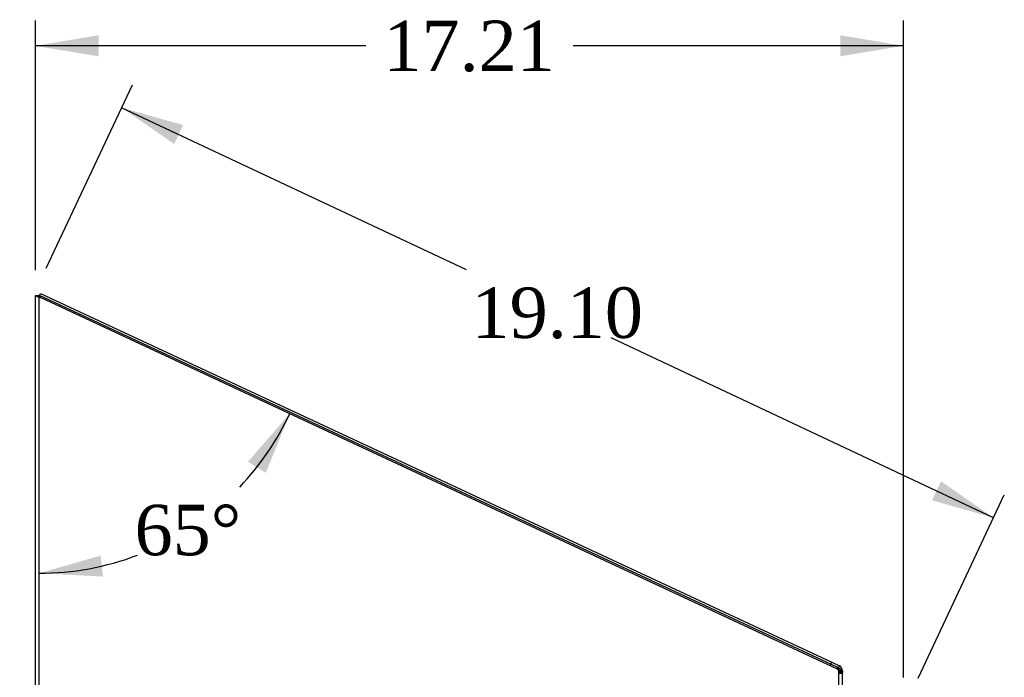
# Model space of a CAD drawing. Header units: inches. Extents: x 1 to 240, y -1 to 159.
# Tile 19 of 33: x 13 to 32, y 104 to 117. Entities that reach past the tile are written whole.
import ezdxf
from ezdxf.enums import TextEntityAlignment as Align
from ezdxf.lldxf.tags import DXFTag

# ---------------------------------------------------------------- set-up
doc = ezdxf.new("R2010")
doc.units = ezdxf.units.IN
doc.header["$MEASUREMENT"] = 0
for name, color, linetype in [('COM70708-3', 7, 'Continuous'), ('COM70709-12', 7, 'Continuous'), ('COM70711-3', 7, 'Continuous'), ('Default', 7, 'Continuous')]:
    doc.layers.add(name, color=color, linetype=linetype)
doc.styles.add('SEACAD_Times_New_Roman', font='times.ttf')
tags = doc.linetypes.add('HIDDEN2', pattern=[0.1875, 0.125, -0.0625]).pattern_tags.tags
tags[6:7] = [DXFTag(74, 4), DXFTag(75, 0), DXFTag(340, '0'), DXFTag(46, 0.0), DXFTag(50, 0.0), DXFTag(44, 0.0), DXFTag(45, 0.0)]
tags[4:5] = [DXFTag(74, 4), DXFTag(75, 0), DXFTag(340, '0'), DXFTag(46, 0.0), DXFTag(50, 0.0), DXFTag(44, 0.0), DXFTag(45, 0.0)]
doc.dimstyles.new('HAMMOND_(STH_-_240x160)', dxfattribs={"dimtxt": 1, "dimasz": 1.25, "dimexe": 0.5, "dimexo": 0.5, "dimgap": 0.25, "dimtad": 0, "dimtih": 1, "dimtoh": 1, "dimzin": 0, "dimdsep": 46, "dimtxsty": 'SEACAD_Times_New_Roman', "dimblk1": '_SE_FILLED', "dimblk2": '_SE_FILLED', "dimsah": 1, "dimcen": 0.5, "dimadec": 0, "dimazin": 0, "dimtfac": 0.8, "dimtofl": 0, "dimtmove": 0, "dimatfit": 3, "dimfxl": 1, "dimtolj": 1, "dimtzin": 0, "dimarcsym": 0})

# ---------------------------------------------------------------- blocks, each defined once
blk = doc.blocks.new('SE1')
at = {"layer": 'COM70708-3', "color": 7, "linetype": 'Continuous'}
for p, q in [((13.152, 111.677), (13.224, 111.677)), ((13.152, 56.38), (13.152, 111.677)), ((13.26, 111.635), (29.044, 104.275)), ((29.044, 104.275), (29.074, 104.272)), ((29.152, 56.416), (29.152, 104.197))]:
    blk.add_line(p, q, dxfattribs=at)
at = {"layer": 'COM70708-3', "color": 7, "linetype": 'HIDDEN2'}
for p, q in [((13.224, 56.38), (13.224, 111.677)), ((29.054, 104.272), (29.074, 104.272)), ((29.08, 100.207), (29.08, 104.197)), ((29.08, 104.197), (29.152, 104.197))]:
    blk.add_line(p, q, dxfattribs=at)
blk.add_arc((28.934, 104.189), 0.146, 3.4338, 34.8746, dxfattribs=at)
at = {"layer": 'COM70708-3', "color": 7, "linetype": 'Continuous'}
for points, knots in [([(13.152, 111.677), (13.152, 111.674), (13.155, 111.67), (13.166, 111.663), (13.174, 111.66), (13.194, 111.652), (13.206, 111.649), (13.232, 111.642), (13.246, 111.638), (13.26, 111.635)], [0, 0, 0, 0, 0.25, 0.25, 0.5, 0.5, 0.75, 0.75, 1, 1, 1, 1]), ([(13.224, 111.677), (13.224, 111.67), (13.228, 111.663), (13.241, 111.649), (13.251, 111.642), (13.26, 111.635)], [0, 0, 0, 0, 0.5, 0.5, 1, 1, 1, 1]), ([(29.074, 104.272), (29.085, 104.266), (29.096, 104.26), (29.115, 104.247), (29.123, 104.241), (29.137, 104.228), (29.143, 104.222), (29.15, 104.21), (29.152, 104.204), (29.152, 104.197)], [0, 0, 0, 0, 0.25, 0.25, 0.5, 0.5, 0.75, 0.75, 1, 1, 1, 1])]:
    blk.add_open_spline(points, degree=3, knots=knots, dxfattribs=at)
at = {"layer": 'COM70709-12', "color": 7, "linetype": 'Continuous'}
for p, q in [((13.223, 111.652), (13.253, 111.717)), ((13.253, 111.717), (28.938, 104.404)), ((28.907, 104.338), (28.938, 104.404)), ((28.938, 104.404), (29.09, 104.333)), ((29.059, 104.267), (29.09, 104.333)), ((29.13, 104.235), (29.152, 104.235)), ((29.152, 104.235), (29.152, 104.197))]:
    blk.add_line(p, q, dxfattribs=at)
at = {"layer": 'COM70709-12', "color": 7, "linetype": 'HIDDEN2'}
for p, q in [((13.223, 111.652), (13.26, 111.635)), ((29.044, 104.275), (29.059, 104.267)), ((29.08, 104.235), (29.08, 104.197)), ((29.08, 104.235), (29.13, 104.235)), ((29.08, 104.189), (29.152, 104.189))]:
    blk.add_line(p, q, dxfattribs=at)
blk.add_arc((29.044, 104.235), 0.036, 0.0001, 64.9999, dxfattribs=at)
at = {"layer": 'COM70709-12', "color": 7, "linetype": 'Continuous'}
blk.add_arc((29.044, 104.235), 0.108, 0, 65, dxfattribs=at)
at = {"layer": 'COM70711-3', "color": 7, "linetype": 'Continuous'}
for p, q in [((13.233, 111.674), (13.224, 111.679)), ((13.224, 111.679), (13.224, 111.677))]:
    blk.add_line(p, q, dxfattribs=at)
at = {"layer": 'COM70711-3', "color": 7, "linetype": 'HIDDEN2'}
for p, q in [((29.044, 104.302), (13.233, 111.674)), ((29.08, 104.211), (29.152, 104.211))]:
    blk.add_line(p, q, dxfattribs=at)
for points, knots in [([(29.152, 104.211), (29.152, 104.218), (29.149, 104.226), (29.138, 104.241), (29.13, 104.249), (29.11, 104.264), (29.098, 104.271), (29.072, 104.286), (29.058, 104.294), (29.044, 104.302)], [0, 0, 0, 0, 0.25, 0.25, 0.5, 0.5, 0.75, 0.75, 1, 1, 1, 1]), ([(29.08, 104.211), (29.08, 104.226), (29.076, 104.241), (29.063, 104.271), (29.053, 104.286), (29.044, 104.302)], [0, 0, 0, 0, 0.5, 0.5, 1, 1, 1, 1])]:
    blk.add_open_spline(points, degree=3, knots=knots, dxfattribs=at)
blk = doc.blocks.new('DMBLK282')
at = {"layer": 'Default', "linetype": 'Continuous', "transparency": 16777216}
for points in [[(9.584, 110.515), (10.001, 110.515), (9.793, 111.765)], [(9.584, 57.558), (9.793, 56.308), (10.001, 57.558)]]:
    blk.add_hatch(color=7, dxfattribs=at).paths.add_polyline_path(points)
at = {"layer": 'Default', "color": 7, "linetype": 'Continuous', "transparency": 16777216}
for p, q in [((12.652, 111.765), (9.293, 111.765)), ((9.793, 111.765), (9.793, 84.886)), ((9.793, 83.536), (9.793, 56.308)), ((12.724, 56.308), (9.293, 56.308))]:
    blk.add_line(p, q, dxfattribs=at)
at = {"layer": 'Default', "color": 7, "linetype": 'Continuous', "transparency": 16777216, "style": 'SEACAD_Times_New_Roman'}
blk.add_text('55.46', height=1, dxfattribs=at).set_placement((8.087, 84.536), align=Align.TOP_LEFT)
blk = doc.blocks.new('_SE_FILLED')
at = {"color": 0}
blk.add_line((0, 0), (-1, 0), dxfattribs=at)
blk.add_solid([(0, 0), (-1, -0.1665), (-1, 0.1665), (0, 0)], dxfattribs=at)
blk = doc.blocks.new('DMBLK283')
at = {"layer": 'Default', "linetype": 'Continuous', "transparency": 16777216}
for points in [[(14.402, 116.833), (13.152, 116.625), (14.402, 116.417)], [(29.112, 116.833), (29.112, 116.417), (30.362, 116.625)]]:
    blk.add_hatch(color=7, dxfattribs=at).paths.add_polyline_path(points)
at = {"layer": 'Default', "color": 7, "linetype": 'Continuous', "transparency": 16777216}
for p, q in [((13.152, 112.177), (13.152, 117.125)), ((30.362, 104.103), (30.362, 117.125)), ((19.701, 116.625), (13.152, 116.625)), ((30.362, 116.625), (23.813, 116.625))]:
    blk.add_line(p, q, dxfattribs=at)
at = {"layer": 'Default', "color": 7, "linetype": 'Continuous', "transparency": 16777216, "style": 'SEACAD_Times_New_Roman'}
blk.add_text('17.21', height=1, dxfattribs=at).set_placement((20.051, 117.125), align=Align.TOP_LEFT)
blk = doc.blocks.new('DMBLK284')
at = {"layer": 'Default', "linetype": 'Continuous', "transparency": 16777216}
for points in [[(16.08, 115.054), (14.86, 115.397), (15.903, 114.677)], [(31.105, 107.989), (30.928, 107.612), (32.148, 107.268)]]:
    blk.add_hatch(color=7, dxfattribs=at).paths.add_polyline_path(points)
at = {"layer": 'Default', "color": 7, "linetype": 'Continuous', "transparency": 16777216}
for p, q in [((13.365, 112.217), (15.073, 115.85)), ((21.696, 112.183), (14.86, 115.397)), ((32.148, 107.268), (24.567, 110.833)), ((30.652, 104.088), (32.361, 107.721))]:
    blk.add_line(p, q, dxfattribs=at)
at = {"layer": 'Default', "color": 7, "linetype": 'Continuous', "transparency": 16777216, "style": 'SEACAD_Times_New_Roman'}
blk.add_text('19.10', height=1, dxfattribs=at).set_placement((21.798, 111.833), align=Align.TOP_LEFT)
blk = doc.blocks.new('DMBLK285')
at = {"layer": 'Default', "linetype": 'Continuous', "transparency": 16777216}
for points in [[(17.719, 108.159), (18.195, 109.333), (17.364, 108.377)], [(14.442, 106.516), (13.224, 106.166), (14.49, 106.102)]]:
    blk.add_hatch(color=7, dxfattribs=at).paths.add_polyline_path(points)
at = {"layer": 'Default', "color": 7, "linetype": 'Continuous', "transparency": 16777216}
for start, end in [(316.4943, 335), (270, 290.8449)]:
    blk.add_arc((13.224, 111.652), 5.485, start, end, dxfattribs=at)
at = {"layer": 'Default', "color": 7, "linetype": 'Continuous', "transparency": 16777216, "style": 'SEACAD_Times_New_Roman'}
blk.add_text('65°', height=1, dxfattribs=at).set_placement((15.117, 107.525), align=Align.TOP_LEFT)

msp = doc.modelspace()

# ---------------------------------------------------------------- block references
at = {"layer": 'Default'}
msp.add_blockref('SE1', (0, 0), dxfattribs=at)

# ---------------------------------------------------------------- dimensions: what is measured, and where the dimension line sits
at = {"layer": 'Default', "color": 7, "linetype": 'Continuous'}
dim = msp.add_linear_dim(base=(13.152, 116.625), p1=(30.362, 103.603), p2=(13.152, 111.677), text='\\A1;<>', dimstyle='HAMMOND_(STH_-_240x160)', dxfattribs=at)
dim.commit()
dim.dimension.update_dxf_attribs({"geometry": 'DMBLK283', "text_midpoint": (21.757, 116.625), "dimtype": 160})
for base, p1, p2, angle, picture, middle in [((32.148, 107.268), (30.44, 103.636), (13.152, 111.765), 154.8162, 'DMBLK284', (23.504, 111.333)), ((9.793, 111.765), (13.152, 111.765), (13.224, 56.308), 270.0744, 'DMBLK282', (9.793, 84.036))]:
    dim = msp.add_linear_dim(base=base, p1=p1, p2=p2, angle=angle, text='\\A1;<>', dimstyle='HAMMOND_(STH_-_240x160)', dxfattribs=at)
    dim.commit()
    dim.dimension.update_dxf_attribs({"geometry": picture, "text_midpoint": middle, "dimtype": 161})
dim = msp.add_angular_dim_2l(base=(16.171, 107.025), line1=((13.224, 111.652), (29.044, 104.275)), line2=((13.224, 111.652), (13.224, 56.38)), text='\\A1;<>', dimstyle='HAMMOND_(STH_-_240x160)', dxfattribs=at)
dim.commit()
dim.dimension.update_dxf_attribs({"geometry": 'DMBLK285', "text_midpoint": (16.171, 107.025), "dimtype": 162})

doc.saveas('drawing.dxf')
